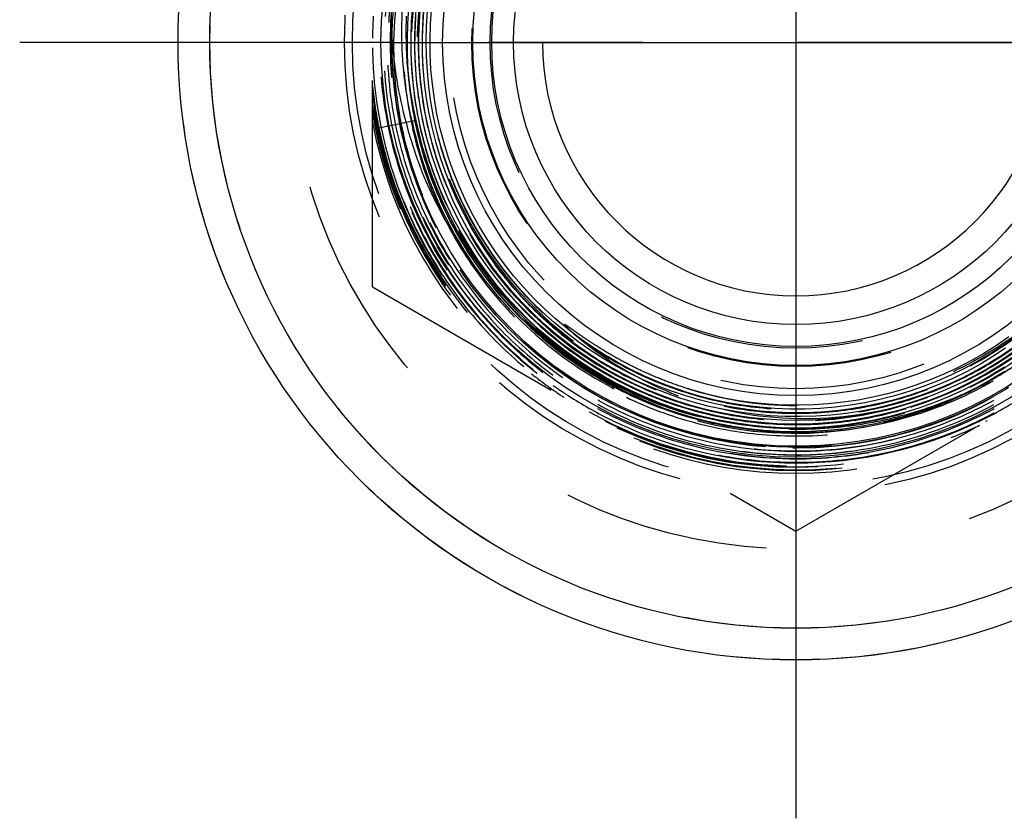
# Model space of a CAD drawing. Header units: millimetres. Extents: x 475.5 to 524.5, y 475.5 to 524.5.
# Tile 1 of 3: x 475.5 to 506.6, y 475.5 to 500.7. Entities that reach past the tile are written whole.
import ezdxf

# ---------------------------------------------------------------- set-up
doc = ezdxf.new("R2010")
doc.units = ezdxf.units.MM
doc.header["$LTSCALE"] = 65.185185
doc.linetypes.add('CENTER', pattern=[0.6, 0.375, -0.075, 0.075, -0.075])
doc.linetypes.add('HIDDEN', pattern=[0.2, 0.1, -0.1])
for name, color, linetype in [('ACHSEN_S', 7, 'CONTINUOUS'), ('FASEN', 7, 'CONTINUOUS'), ('KOERPER', 7, 'CONTINUOUS'), ('KONST.EL_MIT_GEO', 7, 'CONTINUOUS'), ('KURVEN', 7, 'CONTINUOUS')]:
    doc.layers.add(name, color=color, linetype=linetype)

msp = doc.modelspace()

# ---------------------------------------------------------------- linework, layer by layer
at = {"layer": 'ACHSEN_S', "color": 2, "linetype": 'CENTER'}
for p, q in [((500, 524.5), (500, 475.5)), ((524.5, 500), (475.5, 500))]:
    msp.add_line(p, q, dxfattribs=at)
at = {"layer": 'FASEN', "color": 7, "linetype": 'Continuous'}
for radius in [19.5, 18.5]:
    msp.add_circle((500, 500), radius, dxfattribs=at)
at = {"layer": 'FASEN', "color": 8, "linetype": 'HIDDEN'}
msp.add_circle((500, 500), 14.25, dxfattribs=at)
at = {"layer": 'KOERPER', "color": 8, "linetype": 'HIDDEN'}
for radius in [19.5, 18.5, 12.75]:
    msp.add_circle((500, 500), radius, dxfattribs=at)
at = {"layer": 'KOERPER', "color": 7, "linetype": 'Continuous'}
for radius in [11.15, 10.2]:
    msp.add_circle((500, 500), radius, dxfattribs=at)
at = {"layer": 'KONST.EL_MIT_GEO', "color": 8, "linetype": 'HIDDEN'}
for p, q in [((486.635, 492.284), (486.635, 507.716)), ((487.251, 500.17), (487.251, 500.177)), ((488.016, 497.538), (486.839, 497.296)), ((489.525, 493.44), (489.51, 493.464)), ((486.635, 492.284), (500, 484.567)), ((500, 484.567), (513.365, 492.284))]:
    msp.add_line(p, q, dxfattribs=at)
for points in [[(506.594, 489.612), (506.168, 489.355), (505.732, 489.115), (505.287, 488.892), (504.833, 488.688), (504.371, 488.503), (503.902, 488.336), (503.427, 488.188), (502.946, 488.06), (502.461, 487.952), (501.971, 487.863), (501.479, 487.794), (500.984, 487.745), (500.487, 487.716), (499.99, 487.707), (499.492, 487.718), (498.996, 487.749), (498.501, 487.801), (498.009, 487.872), (497.52, 487.963), (497.036, 488.074), (496.556, 488.205), (496.082, 488.354), (495.614, 488.523), (495.153, 488.711), (494.701, 488.917), (494.257, 489.141), (493.823, 489.383), (493.399, 489.642), (492.985, 489.918), (492.584, 490.211), (492.194, 490.52), (491.817, 490.844), (491.454, 491.183), (491.105, 491.537), (490.77, 491.904), (490.451, 492.285), (490.147, 492.678), (489.86, 493.083), (489.589, 493.5), (489.335, 493.927), (489.098, 494.364), (488.88, 494.81), (488.68, 495.264), (488.498, 495.727), (488.335, 496.196), (488.191, 496.671), (488.067, 497.152), (487.962, 497.638), (487.877, 498.127), (487.812, 498.619), (487.767, 499.114), (487.742, 499.61), (487.737, 500.106), (487.752, 500.603), (487.787, 501.098)], [(495.228, 488.809), (494.778, 489.012), (494.337, 489.234), (493.905, 489.473), (493.484, 489.729), (493.073, 490.003), (492.674, 490.293), (492.286, 490.598), (491.912, 490.92), (491.551, 491.256), (491.204, 491.606), (490.871, 491.97), (490.553, 492.348), (490.251, 492.738), (489.965, 493.14), (489.696, 493.553), (489.443, 493.977), (489.208, 494.41), (488.991, 494.853), (488.792, 495.304), (488.612, 495.763), (488.45, 496.229), (488.307, 496.701), (488.184, 497.178), (488.08, 497.66), (487.995, 498.146), (487.931, 498.634), (487.886, 499.125), (487.861, 499.618), (487.856, 500.11), (487.872, 500.603), (487.907, 501.095)], [(506.894, 490.243), (506.49, 489.97), (506.076, 489.715), (505.651, 489.477), (505.218, 489.256), (504.775, 489.053), (504.325, 488.868), (503.867, 488.702), (503.404, 488.554), (502.934, 488.426), (502.46, 488.317), (501.982, 488.227), (501.5, 488.157), (501.016, 488.106), (500.531, 488.075), (500.044, 488.065), (499.558, 488.073), (499.072, 488.102), (498.588, 488.151), (498.106, 488.219), (497.628, 488.306), (497.153, 488.414), (496.684, 488.54), (496.22, 488.685), (495.762, 488.85), (495.311, 489.032), (494.868, 489.233), (494.434, 489.452), (494.009, 489.688), (493.594, 489.942), (493.19, 490.212), (492.797, 490.498), (492.416, 490.8), (492.048, 491.118), (491.693, 491.45), (491.352, 491.796), (491.025, 492.156), (490.714, 492.529), (490.417, 492.914), (490.137, 493.311), (489.873, 493.719), (489.626, 494.138), (489.397, 494.566), (489.185, 495.003), (488.991, 495.449), (488.815, 495.902), (488.658, 496.361), (488.52, 496.827), (488.401, 497.298), (488.301, 497.773), (488.22, 498.252), (488.16, 498.734), (488.119, 499.218), (488.098, 499.703), (488.096, 500.189), (488.115, 500.674), (488.153, 501.158)], [(506.927, 490.413), (506.529, 490.138), (506.12, 489.88), (505.7, 489.639), (505.272, 489.415), (504.834, 489.209), (504.388, 489.021), (503.935, 488.851), (503.476, 488.701), (503.01, 488.569), (502.54, 488.456), (502.066, 488.362), (501.588, 488.288), (501.107, 488.234), (500.625, 488.199), (500.142, 488.184), (499.658, 488.189), (499.175, 488.214), (498.694, 488.258), (498.215, 488.322), (497.739, 488.406), (497.266, 488.509), (496.799, 488.631), (496.336, 488.772), (495.88, 488.932), (495.431, 489.111), (494.99, 489.308), (494.557, 489.522), (494.133, 489.754), (493.719, 490.004), (493.316, 490.27), (492.924, 490.552), (492.544, 490.85), (492.176, 491.163), (491.822, 491.492), (491.481, 491.834), (491.154, 492.19), (490.843, 492.559), (490.547, 492.94), (490.266, 493.334), (490.002, 493.738), (489.755, 494.153), (489.525, 494.577), (489.312, 495.011), (489.118, 495.453), (488.942, 495.902), (488.784, 496.359), (488.645, 496.821), (488.525, 497.289), (488.425, 497.761), (488.343, 498.236), (488.282, 498.715), (488.24, 499.196), (488.218, 499.678), (488.215, 500.161), (488.232, 500.643), (488.269, 501.124)], [(504.511, 489.2), (504.064, 489.025), (503.61, 488.868), (503.15, 488.73), (502.686, 488.611), (502.216, 488.511), (501.743, 488.431), (501.267, 488.37), (500.789, 488.328), (500.309, 488.307), (499.83, 488.305), (499.35, 488.322), (498.872, 488.359), (498.395, 488.416), (497.922, 488.493), (497.452, 488.588), (496.986, 488.703), (496.525, 488.837), (496.071, 488.99), (495.623, 489.161), (495.182, 489.35), (494.75, 489.558), (494.326, 489.782), (493.912, 490.024), (493.508, 490.283), (493.116, 490.558), (492.735, 490.849), (492.366, 491.156), (492.01, 491.477), (491.668, 491.812), (491.339, 492.162), (491.026, 492.524), (490.727, 492.899), (490.444, 493.286), (490.177, 493.684), (489.927, 494.093), (489.694, 494.511), (489.478, 494.939), (489.28, 495.376), (489.1, 495.82), (488.938, 496.271), (488.796, 496.728), (488.671, 497.191), (488.566, 497.658), (488.481, 498.129), (488.414, 498.604), (488.368, 499.08), (488.341, 499.559), (488.333, 500.037), (488.345, 500.516), (488.377, 500.994)], [(488.482, 499.152), (488.458, 499.627), (488.453, 500.102), (488.468, 500.577), (488.502, 501.051)], [(488.016, 497.538), (487.931, 497.933), (487.846, 498.41), (487.78, 498.891), (487.733, 499.374), (487.705, 499.86), (487.696, 500.346), (487.706, 500.833)], [(506.818, 490.045), (506.407, 489.776), (505.986, 489.525), (505.555, 489.291), (505.115, 489.075), (504.666, 488.877), (504.21, 488.697), (503.747, 488.536), (503.277, 488.394), (502.803, 488.271), (502.324, 488.168), (501.841, 488.084), (501.355, 488.019), (500.866, 487.975), (500.377, 487.951), (499.887, 487.946), (499.397, 487.961), (498.908, 487.997), (498.421, 488.052), (497.937, 488.126), (497.456, 488.221), (496.979, 488.335), (496.507, 488.468), (496.042, 488.62), (495.583, 488.791), (495.131, 488.981), (494.687, 489.189), (494.252, 489.414), (493.827, 489.658), (493.412, 489.918), (493.008, 490.195), (492.616, 490.488), (492.235, 490.796), (491.868, 491.12), (491.514, 491.459), (491.174, 491.812), (490.849, 492.178), (490.539, 492.557), (490.245, 492.948), (489.967, 493.351), (489.706, 493.765), (489.461, 494.189), (489.234, 494.623), (489.025, 495.066), (488.834, 495.516), (488.662, 495.974), (488.508, 496.439), (488.374, 496.91), (488.258, 497.385), (488.163, 497.865), (488.086, 498.349), (488.03, 498.835), (487.993, 499.323), (487.976, 499.812), (487.979, 500.301), (488.002, 500.789)], [(506.938, 490.716), (506.55, 490.44), (506.151, 490.179), (505.742, 489.935), (505.323, 489.708), (504.895, 489.499), (504.459, 489.307), (504.015, 489.134), (503.565, 488.979), (503.108, 488.842), (502.647, 488.724), (502.181, 488.626), (501.711, 488.547), (501.239, 488.487), (500.764, 488.446), (500.289, 488.425), (499.812, 488.424), (499.337, 488.442), (498.862, 488.48), (498.389, 488.538), (497.92, 488.614), (497.453, 488.71), (496.991, 488.825), (496.535, 488.959), (496.084, 489.112), (495.64, 489.283), (495.203, 489.472), (494.774, 489.679), (494.355, 489.903), (493.945, 490.144), (493.545, 490.402), (493.156, 490.677), (492.779, 490.967), (492.414, 491.272), (492.062, 491.592), (491.723, 491.926), (491.399, 492.274), (491.089, 492.635), (490.794, 493.008), (490.515, 493.393), (490.252, 493.789), (490.005, 494.196), (489.776, 494.612), (489.563, 495.038), (489.369, 495.472), (489.192, 495.913), (489.034, 496.361), (488.894, 496.816), (488.774, 497.276), (488.672, 497.74), (488.589, 498.208), (488.526, 498.679), (488.482, 499.152)], [(487.511, 494.767), (487.364, 495.161), (487.199, 495.657), (487.052, 496.159), (486.926, 496.666), (486.819, 497.177), (486.732, 497.691), (486.665, 498.209), (486.635, 498.515)], [(496.995, 488.163), (496.771, 488.222), (496.308, 488.358), (495.85, 488.512), (495.399, 488.685), (494.955, 488.875), (494.519, 489.082), (494.091, 489.307), (493.672, 489.548), (493.264, 489.806), (492.866, 490.079), (492.479, 490.368), (492.103, 490.673), (491.74, 490.991), (491.39, 491.324), (491.053, 491.671), (490.731, 492.031), (490.422, 492.403), (490.129, 492.787), (489.851, 493.182), (489.589, 493.588), (489.343, 494.004), (489.114, 494.43), (488.901, 494.864), (488.706, 495.306), (488.529, 495.756), (488.369, 496.212), (488.228, 496.675), (488.105, 497.142), (488.016, 497.538)], [(506.717, 490.702), (506.328, 490.434), (505.928, 490.182), (505.517, 489.947), (505.098, 489.728), (504.67, 489.528), (504.234, 489.345), (503.791, 489.18), (503.342, 489.034), (502.887, 488.906), (502.427, 488.797), (501.963, 488.708), (501.495, 488.637), (501.026, 488.586), (500.554, 488.554), (500.082, 488.542), (499.61, 488.549), (499.138, 488.576), (498.668, 488.622), (498.2, 488.687), (497.735, 488.772), (497.274, 488.875), (496.818, 488.998), (496.533, 489.085)], [(506.618, 490.342), (506.216, 490.079), (505.804, 489.833), (505.381, 489.604), (504.95, 489.393), (504.511, 489.2)], [(506.58, 489.744), (506.158, 489.487), (505.726, 489.246), (505.285, 489.024), (504.836, 488.819), (504.378, 488.633), (503.913, 488.466), (503.442, 488.317), (502.965, 488.188), (502.484, 488.078), (501.998, 487.988), (501.509, 487.918), (501.018, 487.867), (500.525, 487.836), (500.032, 487.826), (499.538, 487.835), (499.045, 487.865), (498.554, 487.914), (498.065, 487.984), (497.579, 488.073), (497.098, 488.182), (496.621, 488.31), (496.15, 488.457), (495.685, 488.624), (495.228, 488.809)]]:
    msp.add_lwpolyline(points, dxfattribs=at)
for radius in [14, 10.932, 10.232, 9.652]:
    msp.add_circle((500, 500), radius, dxfattribs=at)
at = {"layer": 'KONST.EL_MIT_GEO', "color": 7, "linetype": 'Continuous'}
for radius in [13.1, 12.75, 8.91]:
    msp.add_circle((500, 500), radius, dxfattribs=at)
at = {"layer": 'KONST.EL_MIT_GEO', "color": 8, "linetype": 'HIDDEN'}
for centre, radius, start, end in [((500, 500), 11.954, 85.4051, 288.7493), ((500, 500), 11.757, 10.9417, 251.5851), ((500.004, 499.98), 13.25, 147.3827, 234.6782), ((500.003, 499.981), 13.369, 176.3563, 179.3538), ((500, 500), 12.768, 176.7651, 236.3417), ((499.993, 499.981), 12.763, 176.6801, 177.9592), ((500.014, 499.985), 12.784, 177.9794, 269.4899), ((499.894, 500.869), 12.662, 183.1664, 195.5634), ((500.008, 499.981), 13.373, 180.6467, 185.3259), ((500.015, 500.014), 12.814, 269.9351, 357.2537), ((500.007, 500.009), 13.444, 185.9483, 191.6419), ((500.009, 499.983), 13.375, 185.3317, 231.36), ((500.01, 499.983), 13.475, 187.0049, 232.3462), ((500, 500), 13.516, 188.5643, 231.4357), ((500, 500), 13.601, 190.6933, 229.3067), ((499.989, 500.016), 13.429, 191.6866, 234.8226), ((499.765, 500.52), 12.448, 194.1716, 214.5287), ((499.993, 500.018), 12.363, 191.6968, 212.0121), ((500.014, 499.986), 12.411, 207.2952, 211.8354), ((499.986, 500.014), 12.356, 211.3247, 212.0133), ((500.013, 499.986), 12.291, 211.3779, 211.8349), ((500.076, 499.918), 12.221, 211.4267, 234.5033), ((500.04, 500.007), 12.444, 211.8545, 224.2091), ((499.984, 500.011), 12.353, 212.1406, 255.4901), ((500.029, 499.998), 12.311, 211.8434, 221.4587), ((500.016, 499.99), 12.058, 220.0264, 255.6628), ((500.015, 499.988), 12.294, 221.4672, 222.2345), ((500.016, 499.99), 12.177, 221.1913, 255.6708), ((500.5, 499.711), 11.654, 231.0943, 248.8048), ((500.101, 499.953), 12.263, 234.502, 255.2434), ((500.017, 499.991), 13.387, 231.3561, 234.6651), ((499.981, 499.997), 12.338, 255.49, 299.6731), ((500.016, 499.989), 13.384, 234.6649, 236.8105), ((500.014, 499.987), 13.263, 234.6597, 236.8122), ((500.022, 500), 13.277, 236.8147, 243.1866), ((500.087, 500.194), 11.664, 252.2586, 269.5719), ((500.008, 500.024), 13.303, 295.8826, 303.9832), ((500.02, 500), 13.376, 240.704, 296.8072), ((500.015, 499.989), 13.384, 243.1892, 244.7763), ((500.018, 499.994), 13.27, 243.189, 245.0136), ((500.019, 499.996), 13.272, 245.0154, 269.9193), ((500.114, 500.01), 12.322, 255.2517, 266.1582), ((500.019, 500.004), 13.281, 269.9195, 295.5446), ((500.016, 500.01), 13.287, 295.5436, 295.8775), ((500.019, 499.997), 13.393, 244.7762, 248.4804), ((499.98, 500), 13.41, 245.1679, 295.8649), ((500.111, 500), 12.312, 266.1694, 269.4829), ((500.015, 500.013), 13.41, 291.3544, 295.538), ((500.019, 500), 13.495, 247.6618, 291.7422), ((500, 500), 13.516, 248.5643, 291.4357), ((500.019, 500), 13.396, 248.4854, 291.3575), ((500, 500), 13.601, 250.6933, 289.3067), ((500.019, 500.002), 12.801, 269.4688, 269.9158)]:
    msp.add_arc(centre, radius, start, end, dxfattribs=at)
for points, knots in [([(500, 513.316), (499.276, 513.317), (497.826, 513.201), (495.709, 512.675), (493.706, 511.812), (491.869, 510.636), (490.248, 509.177), (488.885, 507.474), (487.817, 505.572), (487.071, 503.522), (486.668, 501.379), (486.618, 499.198), (486.922, 497.038), (487.572, 494.956), (488.551, 493.007), (489.833, 491.242), (491.384, 489.709), (492.571, 488.867), (493.193, 488.497)], [0, 0, 0, 0, 0.0625, 0.125, 0.187499, 0.249999, 0.312499, 0.374999, 0.437499, 0.499999, 0.562499, 0.624999, 0.687499, 0.749999, 0.812499, 0.874999, 0.9375, 1, 1, 1, 1]), ([(500, 513.197), (499.136, 513.198), (497.402, 513.03), (494.905, 512.274), (492.603, 511.045), (490.585, 509.39), (488.929, 507.373), (487.7, 505.071), (486.943, 502.574), (486.688, 499.977), (486.945, 497.38), (487.703, 494.883), (488.933, 492.581), (490.589, 490.564), (492.606, 488.908), (494.907, 487.677), (497.403, 486.917), (499.136, 486.745), (500, 486.743)], [0, 0, 0, 0, 0.062499, 0.124999, 0.187499, 0.249999, 0.312498, 0.374998, 0.437498, 0.499998, 0.562498, 0.624998, 0.687498, 0.749999, 0.812499, 0.874999, 0.9375, 1, 1, 1, 1]), ([(500, 486.743), (500.868, 486.742), (502.61, 486.911), (505.118, 487.67), (507.431, 488.905), (509.457, 490.567), (511.12, 492.594), (512.356, 494.906), (513.116, 497.415), (513.372, 500.023), (513.114, 502.632), (512.353, 505.14), (511.117, 507.452), (509.454, 509.478), (507.428, 511.142), (505.116, 512.379), (502.609, 513.142), (500.868, 513.315), (500, 513.316)], [0, 0, 0, 0, 0.062499, 0.124999, 0.187499, 0.249999, 0.312498, 0.374998, 0.437498, 0.499998, 0.562498, 0.624998, 0.687498, 0.749999, 0.812499, 0.874999, 0.9375, 1, 1, 1, 1]), ([(500, 513.217), (500.862, 513.215), (502.59, 513.043), (505.078, 512.286), (507.372, 511.059), (509.383, 509.408), (511.033, 507.396), (512.26, 505.102), (513.016, 502.613), (513.272, 500.023), (513.018, 497.434), (512.263, 494.944), (511.037, 492.649), (509.387, 490.638), (507.375, 488.988), (505.08, 487.763), (502.59, 487.01), (500.862, 486.842), (500, 486.843)], [0, 0, 0, 0, 0.0625, 0.125001, 0.187501, 0.250001, 0.312502, 0.375002, 0.437502, 0.500002, 0.562502, 0.625002, 0.687502, 0.750001, 0.812501, 0.875001, 0.937501, 1, 1, 1, 1]), ([(500, 486.863), (500.86, 486.861), (502.586, 487.029), (505.072, 487.781), (507.364, 489.005), (509.373, 490.652), (511.021, 492.66), (512.245, 494.952), (512.998, 497.438), (513.252, 500.023), (512.997, 502.609), (512.242, 505.094), (511.017, 507.385), (509.369, 509.394), (507.361, 511.042), (505.07, 512.268), (502.586, 513.024), (500.86, 513.196), (500, 513.197)], [0, 0, 0, 0, 0.062499, 0.124999, 0.187499, 0.249998, 0.312498, 0.374998, 0.437498, 0.499998, 0.562498, 0.624998, 0.687498, 0.749999, 0.812499, 0.874999, 0.9375, 1, 1, 1, 1]), ([(512.197, 497.494), (512.393, 498.336), (512.61, 500.067), (512.393, 502.67), (511.646, 505.174), (510.405, 507.473), (508.723, 509.471), (506.672, 511.089), (504.339, 512.263), (501.817, 512.946), (499.211, 513.113), (496.623, 512.762), (494.155, 511.909), (491.902, 510.588), (489.95, 508.853), (488.372, 506.772), (487.226, 504.427), (486.777, 502.743), (486.635, 501.89)], [0, 0, 0, 0, 0.062491, 0.124983, 0.187477, 0.249971, 0.312467, 0.374965, 0.437463, 0.499963, 0.562464, 0.624966, 0.687469, 0.749973, 0.812478, 0.874984, 0.937492, 1, 1, 1, 1]), ([(500, 513.078), (499.143, 513.079), (497.425, 512.912), (494.951, 512.163), (492.669, 510.945), (490.67, 509.305), (489.029, 507.306), (487.811, 505.025), (487.061, 502.55), (486.808, 499.977), (487.062, 497.403), (487.814, 494.928), (489.033, 492.648), (490.674, 490.649), (492.672, 489.008), (494.953, 487.788), (497.426, 487.035), (499.143, 486.864), (500, 486.863)], [0, 0, 0, 0, 0.062499, 0.124999, 0.187499, 0.249998, 0.312498, 0.374998, 0.437498, 0.499998, 0.562498, 0.624998, 0.687498, 0.749998, 0.812499, 0.874999, 0.9375, 1, 1, 1, 1]), ([(500, 512.958), (499.151, 512.96), (497.449, 512.794), (494.997, 512.053), (492.736, 510.846), (490.755, 509.22), (489.129, 507.239), (487.921, 504.979), (487.178, 502.527), (486.928, 499.977), (487.18, 497.426), (487.925, 494.974), (489.133, 492.715), (490.759, 490.734), (492.739, 489.108), (494.999, 487.899), (497.449, 487.153), (499.151, 486.983), (500, 486.982)], [0, 0, 0, 0, 0.062499, 0.124999, 0.187499, 0.249998, 0.312498, 0.374998, 0.437498, 0.499998, 0.562498, 0.624998, 0.687498, 0.749998, 0.812499, 0.874999, 0.9375, 1, 1, 1, 1]), ([(500, 512.839), (499.159, 512.84), (497.472, 512.677), (495.043, 511.942), (492.803, 510.746), (490.84, 509.136), (489.229, 507.173), (488.032, 504.933), (487.296, 502.503), (487.048, 499.977), (487.298, 497.45), (488.036, 495.02), (489.233, 492.781), (490.844, 490.819), (492.806, 489.208), (495.045, 488.01), (497.473, 487.27), (499.159, 487.102), (500, 487.101)], [0, 0, 0, 0, 0.062499, 0.124999, 0.187499, 0.249998, 0.312498, 0.374998, 0.437498, 0.499998, 0.562498, 0.624998, 0.687498, 0.749998, 0.812499, 0.874999, 0.9375, 1, 1, 1, 1]), ([(487.887, 497.511), (487.689, 498.359), (487.473, 500.102), (487.702, 502.722), (488.471, 505.238), (489.743, 507.54), (491.461, 509.532), (493.55, 511.13), (495.92, 512.269), (498.472, 512.906), (501.1, 513.015), (503.696, 512.596), (506.156, 511.667), (508.383, 510.269), (510.289, 508.459), (511.552, 506.667), (512.336, 505.108), (512.808, 503.886), (513.153, 502.623), (513.311, 501.764), (513.365, 501.331)], [0, 0, 0, 0, 0.062481, 0.124963, 0.187447, 0.249932, 0.312419, 0.374906, 0.437395, 0.499885, 0.562377, 0.624869, 0.687363, 0.749858, 0.812354, 0.874851, 0.906137, 0.937426, 0.96871, 1, 1, 1, 1]), ([(500, 512.839), (500.992, 512.838), (502.489, 512.661), (504.395, 512.087), (506.222, 511.297), (508.314, 509.919), (510.032, 508.094), (511.124, 506.429), (512.016, 504.65), (512.732, 502.248), (512.903, 499.249), (512.376, 496.291), (511.181, 493.535), (509.382, 491.129), (507.457, 489.524), (505.73, 488.535), (503.899, 487.753), (501.458, 487.184), (498.952, 487.197), (496.994, 487.554), (495.091, 488.135), (493.749, 488.821), (492.923, 489.372)], [0, 0, 0, 0, 0.062474, 0.093764, 0.125054, 0.187528, 0.250002, 0.281292, 0.312582, 0.375056, 0.437529, 0.500003, 0.562476, 0.624949, 0.687423, 0.718712, 0.750002, 0.812475, 0.874948, 0.906238, 0.937527, 1, 1, 1, 1]), ([(500, 513.097), (500.854, 513.096), (502.566, 512.926), (505.032, 512.175), (507.305, 510.959), (509.298, 509.323), (510.933, 507.33), (512.149, 505.056), (512.898, 502.589), (513.152, 500.023), (512.9, 497.458), (512.152, 494.99), (510.937, 492.716), (509.302, 490.723), (507.308, 489.088), (505.034, 487.874), (502.567, 487.127), (500.854, 486.961), (500, 486.962)], [0, 0, 0, 0, 0.0625, 0.125001, 0.187501, 0.250002, 0.312502, 0.375002, 0.437502, 0.500002, 0.562502, 0.625002, 0.687502, 0.750002, 0.812501, 0.875001, 0.937501, 1, 1, 1, 1]), ([(500, 487.101), (500.845, 487.1), (502.539, 487.265), (504.98, 488.003), (507.231, 489.204), (509.203, 490.822), (510.821, 492.794), (512.023, 495.044), (512.763, 497.485), (513.012, 500.023), (512.761, 502.562), (512.02, 505.003), (510.817, 507.252), (509.199, 509.224), (507.228, 510.842), (504.978, 512.046), (502.539, 512.788), (500.845, 512.957), (500, 512.958)], [0, 0, 0, 0, 0.062499, 0.124999, 0.187499, 0.249998, 0.312498, 0.374998, 0.437498, 0.499998, 0.562498, 0.624998, 0.687498, 0.749998, 0.812499, 0.874999, 0.9375, 1, 1, 1, 1]), ([(500, 487.689), (500.82, 487.681), (502.467, 487.832), (504.84, 488.543), (507.026, 489.71), (508.937, 491.287), (510.499, 493.21), (511.652, 495.403), (512.349, 497.78), (512.567, 500.248), (512.296, 502.711), (511.547, 505.073), (510.352, 507.243), (508.756, 509.138), (506.822, 510.685), (504.623, 511.827), (502.246, 512.521), (500.599, 512.667), (499.779, 512.66)], [0, 0, 0, 0, 0.062497, 0.124995, 0.187493, 0.249991, 0.31249, 0.374989, 0.437488, 0.499988, 0.562488, 0.624989, 0.68749, 0.749991, 0.812493, 0.874995, 0.937497, 1, 1, 1, 1]), ([(487.42, 501.571), (487.495, 502.112), (487.715, 503.186), (488.251, 504.74), (488.983, 506.211), (490.204, 508.027), (492.158, 509.976), (494.551, 511.352), (496.625, 512.05), (498.238, 512.367), (499.878, 512.469), (502.061, 512.317), (504.724, 511.586), (507.573, 509.904), (509.879, 507.532), (511.213, 505.113), (511.865, 503.024), (512.141, 501.404), (512.196, 499.761), (511.976, 497.584), (511.152, 494.948), (509.648, 492.63), (508.111, 491.074), (506.807, 490.072), (505.38, 489.257), (504.362, 488.849), (503.842, 488.681)], [0, 0, 0, 0, 0.031287, 0.062573, 0.093859, 0.125146, 0.187584, 0.250022, 0.281307, 0.312593, 0.343878, 0.375164, 0.437597, 0.500028, 0.562458, 0.624887, 0.656171, 0.687455, 0.718739, 0.750023, 0.812446, 0.874869, 0.906152, 0.937435, 0.968717, 1, 1, 1, 1]), ([(509.294, 507.578), (508.808, 508.176), (507.717, 509.281), (505.796, 510.591), (503.659, 511.51), (501.386, 512.001), (499.06, 512.048), (496.769, 511.649), (494.597, 510.818), (492.624, 509.586), (490.923, 508), (489.557, 506.117), (488.576, 504.008), (488.017, 501.751), (487.9, 499.428), (488.229, 497.125), (488.991, 494.928), (490.159, 492.917), (491.69, 491.166), (493.527, 489.739), (495.602, 488.689), (497.84, 488.055), (500.157, 487.858), (502.47, 488.107), (504.692, 488.793), (506.743, 489.889), (508.548, 491.356), (510.041, 493.139), (511.166, 495.174), (511.884, 497.387), (512.168, 499.695), (512.007, 502.015), (511.409, 504.262), (510.394, 506.355), (508.999, 508.216), (507.277, 509.779), (505.289, 510.986), (503.108, 511.794), (500.814, 512.173), (498.489, 512.11), (496.218, 511.607), (494.084, 510.683), (492.164, 509.37), (490.528, 507.718), (489.234, 505.786), (488.33, 503.643), (487.848, 501.368), (487.805, 499.043), (488.203, 496.751), (489.027, 494.577), (490.248, 492.597), (491.821, 490.884), (493.689, 489.5), (495.786, 488.493), (498.034, 487.901), (500.355, 487.744), (502.663, 488.027), (504.876, 488.742), (506.914, 489.861), (508.705, 491.345), (510.184, 493.139), (511.298, 495.181), (512.007, 497.395), (512.287, 499.704), (512.126, 502.024), (511.531, 504.272), (510.524, 506.368), (509.14, 508.237), (507.43, 509.813), (505.453, 511.038), (503.282, 511.87), (500.993, 512.279), (498.667, 512.25), (496.389, 511.785), (494.238, 510.9), (492.292, 509.628), (490.619, 508.012), (489.279, 506.111), (488.32, 503.993), (487.775, 501.733), (487.663, 499.41), (487.989, 497.107), (488.741, 494.907), (489.891, 492.886), (491.399, 491.116), (493.213, 489.66), (495.266, 488.569), (497.488, 487.882), (499.799, 487.622), (502.117, 487.8), (504.362, 488.407), (506.453, 489.423), (508.318, 490.813), (509.89, 492.526), (511.115, 494.502), (511.949, 496.673), (512.364, 498.961), (512.344, 501.286), (511.891, 503.567), (511.021, 505.723), (509.764, 507.679), (508.164, 509.367), (506.278, 510.727), (504.171, 511.712), (501.918, 512.287), (499.598, 512.433), (497.291, 512.144), (495.077, 511.432), (493.035, 510.32), (491.235, 508.847), (489.741, 507.066), (488.603, 505.038), (487.862, 502.834), (487.544, 500.531), (487.658, 498.208), (488.202, 495.948), (489.156, 493.827), (490.486, 491.92), (492.148, 490.293), (494.082, 489.003), (496.221, 488.093), (498.493, 487.595), (500.817, 487.527), (503.114, 487.891), (505.303, 488.674), (507.31, 489.848), (509.065, 491.373), (510.507, 493.197), (511.587, 495.256), (512.041, 496.74), (512.197, 497.494)], [0, 0, 0, 0, 0.007812, 0.015624, 0.023436, 0.031248, 0.03906, 0.046872, 0.054684, 0.062496, 0.070308, 0.07812, 0.085932, 0.093744, 0.101557, 0.109369, 0.117181, 0.124993, 0.132805, 0.140617, 0.148429, 0.156241, 0.164054, 0.171866, 0.179678, 0.18749, 0.195302, 0.203115, 0.210927, 0.218739, 0.226551, 0.234363, 0.242176, 0.249988, 0.2578, 0.265612, 0.273425, 0.281237, 0.289049, 0.296862, 0.304674, 0.312486, 0.320299, 0.328111, 0.335923, 0.343736, 0.351548, 0.35936, 0.367173, 0.374985, 0.382797, 0.39061, 0.398422, 0.406235, 0.414047, 0.421859, 0.429672, 0.437484, 0.445297, 0.453109, 0.460922, 0.468734, 0.476547, 0.484359, 0.492172, 0.499984, 0.507797, 0.515609, 0.523422, 0.531234, 0.539047, 0.546859, 0.554672, 0.562484, 0.570297, 0.57811, 0.585922, 0.593735, 0.601547, 0.60936, 0.617173, 0.624985, 0.632798, 0.64061, 0.648423, 0.656236, 0.664048, 0.671861, 0.679674, 0.687486, 0.695299, 0.703112, 0.710925, 0.718737, 0.72655, 0.734363, 0.742175, 0.749988, 0.757801, 0.765614, 0.773427, 0.781239, 0.789052, 0.796865, 0.804678, 0.81249, 0.820303, 0.828116, 0.835929, 0.843742, 0.851555, 0.859367, 0.86718, 0.874993, 0.882806, 0.890619, 0.898432, 0.906245, 0.914058, 0.921871, 0.929683, 0.937496, 0.945309, 0.953122, 0.960935, 0.968748, 0.976561, 0.984374, 0.992187, 1, 1, 1, 1]), ([(500.958, 511.915), (499.854, 512.014), (497.608, 511.903), (494.423, 510.818), (491.655, 508.901), (489.517, 506.302), (488.168, 503.218), (487.709, 499.884), (488.17, 496.552), (489.071, 494.492), (489.648, 493.546)], [0, 0, 0, 0, 0.124993, 0.249987, 0.374984, 0.499983, 0.624984, 0.749988, 0.874993, 1, 1, 1, 1]), ([(493.18, 490.642), (493.718, 490.249), (494.864, 489.554), (496.735, 488.824), (498.704, 488.426), (500.712, 488.372), (502.699, 488.664), (504.607, 489.292), (506.378, 490.239), (507.961, 491.476), (509.307, 492.966), (510.379, 494.665), (511.143, 496.523), (511.577, 498.484), (511.669, 500.49), (511.416, 502.483), (510.825, 504.403), (509.914, 506.193), (508.71, 507.8), (507.249, 509.178), (505.573, 510.286), (503.733, 511.091), (501.782, 511.569), (499.778, 511.706), (497.78, 511.499), (495.847, 510.954), (494.036, 510.087), (492.399, 508.923), (490.985, 507.496), (489.835, 505.849), (488.983, 504.031), (488.454, 502.093), (488.263, 500.094), (488.415, 498.091), (488.907, 496.144), (489.723, 494.309), (490.84, 492.639), (492.225, 491.185), (493.838, 489.987), (495.631, 489.082), (497.551, 488.494), (499.544, 488.242), (501.55, 488.333), (503.512, 488.763), (505.372, 489.52), (507.077, 490.583), (508.576, 491.919), (509.826, 493.491), (510.791, 495.253), (511.443, 497.152), (511.764, 499.135), (511.743, 501.143), (511.383, 503.119), (510.692, 505.005), (509.692, 506.746), (508.411, 508.293), (506.886, 509.601), (505.162, 510.631), (503.289, 511.355), (501.32, 511.751), (499.312, 511.808), (497.324, 511.525), (495.412, 510.909), (493.632, 509.979), (492.035, 508.761), (490.666, 507.291), (489.566, 505.611), (488.765, 503.77), (488.287, 501.819), (488.145, 499.816), (488.343, 497.817), (488.875, 495.881), (489.726, 494.062), (490.872, 492.412), (492.28, 490.98), (493.909, 489.805), (495.712, 488.922), (497.639, 488.355), (499.634, 488.12), (501.639, 488.225), (503.598, 488.666), (505.456, 489.43), (507.158, 490.495), (508.657, 491.832), (509.909, 493.402), (510.88, 495.16), (511.542, 497.056), (511.875, 499.037), (511.872, 501.045), (511.531, 503.024), (510.862, 504.918), (509.886, 506.673), (508.629, 508.239), (507.126, 509.572), (505.422, 510.634), (503.564, 511.396), (501.604, 511.835), (499.599, 511.939), (497.604, 511.707), (495.676, 511.143), (493.87, 510.265), (492.237, 509.097), (490.822, 507.672), (489.665, 506.03), (488.799, 504.218), (488.249, 502.287), (488.029, 500.291), (488.145, 498.286), (488.595, 496.329), (489.366, 494.474), (490.435, 492.774), (491.773, 491.277), (493.343, 490.024), (495.099, 489.05), (496.993, 488.383), (498.972, 488.041), (500.98, 488.034), (502.961, 488.361), (504.86, 489.014), (506.624, 489.975), (508.203, 491.215), (509.553, 492.702), (510.638, 494.392), (511.426, 496.239), (511.895, 498.192), (512.033, 500.195), (511.836, 502.194), (511.31, 504.132), (510.469, 505.955), (509.714, 507.061), (509.294, 507.578)], [0, 0, 0, 0, 0.007812, 0.015624, 0.023436, 0.031248, 0.039061, 0.046873, 0.054685, 0.062497, 0.070309, 0.078121, 0.085934, 0.093746, 0.101558, 0.10937, 0.117182, 0.124994, 0.132807, 0.140619, 0.148431, 0.156243, 0.164056, 0.171868, 0.17968, 0.187492, 0.195305, 0.203117, 0.210929, 0.218741, 0.226554, 0.234366, 0.242178, 0.249991, 0.257803, 0.265615, 0.273428, 0.28124, 0.289052, 0.296865, 0.304677, 0.312489, 0.320302, 0.328114, 0.335926, 0.343739, 0.351551, 0.359364, 0.367176, 0.374988, 0.382801, 0.390613, 0.398426, 0.406238, 0.41405, 0.421863, 0.429675, 0.437488, 0.4453, 0.453113, 0.460925, 0.468738, 0.47655, 0.484363, 0.492175, 0.499988, 0.5078, 0.515613, 0.523425, 0.531238, 0.53905, 0.546863, 0.554675, 0.562488, 0.5703, 0.578113, 0.585926, 0.593738, 0.601551, 0.609363, 0.617176, 0.624988, 0.632801, 0.640614, 0.648426, 0.656239, 0.664052, 0.671864, 0.679677, 0.687489, 0.695302, 0.703115, 0.710927, 0.71874, 0.726553, 0.734365, 0.742178, 0.749991, 0.757804, 0.765616, 0.773429, 0.781242, 0.789054, 0.796867, 0.80468, 0.812493, 0.820305, 0.828118, 0.835931, 0.843744, 0.851556, 0.859369, 0.867182, 0.874995, 0.882807, 0.89062, 0.898433, 0.906246, 0.914059, 0.921872, 0.929684, 0.937497, 0.94531, 0.953123, 0.960936, 0.968749, 0.976561, 0.984374, 0.992187, 1, 1, 1, 1]), ([(487.251, 500.177), (487.209, 500.937), (487.263, 502.469), (487.748, 504.713), (488.617, 506.838), (489.434, 508.134), (489.893, 508.742)], [0, 0, 0, 0, 0.249989, 0.499984, 0.749986, 1, 1, 1, 1]), ([(490.913, 491.724), (491.456, 491.126), (492.664, 490.034), (494.761, 488.785), (497.062, 487.971), (499.478, 487.625), (501.915, 487.759), (504.279, 488.368), (506.477, 489.429), (508.425, 490.9), (510.047, 492.724), (511.28, 494.83), (512.077, 497.137), (512.408, 499.555), (512.259, 501.991), (511.636, 504.351), (510.565, 506.543), (509.577, 507.839), (509.026, 508.43)], [0, 0, 0, 0, 0.062499, 0.124999, 0.187499, 0.249998, 0.312498, 0.374998, 0.437498, 0.499998, 0.562498, 0.624998, 0.687498, 0.749998, 0.812499, 0.874999, 0.937499, 1, 1, 1, 1]), ([(500, 486.982), (501.221, 486.98), (503.678, 487.325), (507.062, 488.845), (509.892, 491.248), (511.941, 494.343), (513.048, 497.885), (513.127, 501.597), (512.173, 505.182), (510.892, 507.307), (510.122, 508.254)], [0, 0, 0, 0, 0.124999, 0.249998, 0.374997, 0.499997, 0.624997, 0.749998, 0.874999, 1, 1, 1, 1]), ([(510.045, 508.191), (510.809, 507.251), (512.08, 505.143), (513.027, 501.585), (512.949, 497.902), (511.85, 494.386), (509.816, 491.314), (507.008, 488.93), (503.649, 487.422), (501.212, 487.08), (500, 487.081)], [0, 0, 0, 0, 0.125001, 0.250002, 0.375003, 0.500003, 0.625003, 0.750002, 0.875001, 1, 1, 1, 1]), ([(497.003, 488.192), (497.629, 488.032), (498.909, 487.811), (500.856, 487.79), (502.782, 488.077), (504.638, 488.666), (506.377, 489.542), (508.477, 491.058), (510.61, 493.552), (511.851, 496.59), (512.238, 499.152), (512.221, 501.099), (511.896, 503.019), (511.272, 504.863), (510.364, 506.585), (509.584, 507.624), (509.157, 508.109)], [0, 0, 0, 0, 0.062549, 0.125098, 0.187647, 0.250197, 0.312746, 0.375295, 0.499999, 0.624702, 0.687252, 0.749801, 0.812351, 0.874901, 0.93745, 1, 1, 1, 1]), ([(497.031, 488.308), (497.648, 488.15), (498.909, 487.932), (500.827, 487.908), (502.725, 488.187), (504.556, 488.762), (506.273, 489.619), (508.349, 491.104), (510.464, 493.55), (511.708, 496.534), (512.11, 499.055), (512.111, 500.974), (511.81, 502.869), (511.214, 504.692), (510.339, 506.399), (509.583, 507.432), (509.167, 507.915)], [0, 0, 0, 0, 0.062549, 0.125097, 0.187646, 0.250195, 0.312744, 0.375292, 0.499999, 0.624705, 0.687254, 0.749803, 0.812353, 0.874902, 0.937451, 1, 1, 1, 1]), ([(500, 486.843), (498.905, 486.844), (496.704, 487.124), (493.619, 488.347), (490.931, 490.297), (488.811, 492.853), (487.392, 495.855), (486.763, 499.116), (486.962, 502.429), (487.642, 504.541), (488.105, 505.533)], [0, 0, 0, 0, 0.125001, 0.250002, 0.375002, 0.500002, 0.625002, 0.750002, 0.875001, 1, 1, 1, 1]), ([(500, 486.962), (498.987, 486.964), (496.952, 487.205), (494.074, 488.263), (491.517, 489.96), (489.424, 492.203), (487.908, 494.87), (487.052, 497.817), (486.903, 500.88), (487.282, 502.894), (487.584, 503.861)], [0, 0, 0, 0, 0.125001, 0.250001, 0.375002, 0.500002, 0.625002, 0.750001, 0.875001, 1, 1, 1, 1]), ([(500, 487.081), (499.067, 487.083), (497.196, 487.289), (494.526, 488.195), (492.114, 489.655), (490.072, 491.601), (488.498, 493.941), (487.466, 496.566), (487.024, 499.35), (487.138, 501.229), (487.295, 502.149)], [0, 0, 0, 0, 0.125, 0.250001, 0.375001, 0.500001, 0.625001, 0.750001, 0.875001, 1, 1, 1, 1]), ([(487.42, 501.571), (487.259, 500.411), (487.268, 498.03), (488.269, 494.614), (490.172, 491.606), (491.949, 490.023), (492.923, 489.372)], [0, 0, 0, 0, 0.249972, 0.499967, 0.749978, 1, 1, 1, 1]), ([(487.511, 494.767), (487.462, 494.893), (487.361, 495.146), (487.176, 495.661), (486.972, 496.315), (486.775, 497.114), (486.676, 497.653), (486.635, 497.925)], [0, 0, 0, 0, 0.123909, 0.248855, 0.499088, 0.7495, 1, 1, 1, 1]), ([(486.635, 497.777), (486.657, 497.646), (486.705, 497.383), (486.788, 496.992), (486.883, 496.603), (486.989, 496.218), (487.087, 495.899), (487.171, 495.646), (487.238, 495.456), (487.304, 495.274), (487.386, 495.066), (487.421, 494.973), (487.529, 494.723), (487.511, 494.767)], [0, 0, 0, 0, 0.127306, 0.254609, 0.38191, 0.509203, 0.636484, 0.700117, 0.763739, 0.827343, 0.890907, 0.954359, 1, 1, 1, 1]), ([(512.312, 496.687), (512.065, 495.899), (511.413, 494.366), (510.007, 492.304), (508.223, 490.559), (506.824, 489.654), (506.089, 489.277)], [0, 0, 0, 0, 0.250009, 0.500012, 0.750008, 1, 1, 1, 1]), ([(509.826, 493.816), (509.298, 493.007), (508.033, 491.512), (505.646, 489.811), (502.912, 488.754), (500.967, 488.524), (500, 488.531)], [0, 0, 0, 0, 0.249996, 0.499994, 0.749994, 1, 1, 1, 1]), ([(496.995, 488.163), (496.238, 488.354), (494.757, 488.878), (493.059, 489.865), (491.829, 490.83), (490.975, 491.635), (490.198, 492.514), (489.731, 493.142), (489.51, 493.464)], [0, 0, 0, 0, 0.249878, 0.499746, 0.624809, 0.74987, 0.874932, 1, 1, 1, 1]), ([(496.533, 489.085), (496.334, 489.149), (495.939, 489.286), (495.358, 489.524), (494.79, 489.792), (494.237, 490.089), (493.79, 490.36), (493.483, 490.56), (493.31, 490.677), (493.181, 490.766), (493.074, 490.841), (492.989, 490.901), (492.935, 490.939), (492.893, 490.969), (492.861, 490.991), (492.828, 491.014), (492.797, 491.036), (492.762, 491.058), (492.737, 491.075), (492.683, 491.103), (492.719, 491.054), (492.741, 491.032), (492.769, 491.003), (492.797, 490.976), (492.825, 490.949), (492.854, 490.922), (492.892, 490.887), (492.96, 490.826), (493.059, 490.741), (493.14, 490.675), (493.18, 490.642)], [0, 0, 0, 0, 0.125251, 0.2505, 0.375748, 0.500994, 0.626235, 0.688855, 0.720163, 0.751468, 0.782767, 0.798413, 0.814055, 0.821873, 0.82969, 0.837502, 0.845308, 0.853103, 0.860868, 0.867979, 0.875135, 0.882874, 0.89065, 0.89844, 0.906239, 0.914042, 0.921849, 0.93747, 0.968728, 1, 1, 1, 1]), ([(506.089, 489.277), (505.741, 489.099), (505.034, 488.768), (503.934, 488.364), (502.802, 488.06), (501.262, 487.795), (499.302, 487.731), (497.751, 487.972), (496.995, 488.163)], [0, 0, 0, 0, 0.125066, 0.250126, 0.375186, 0.500249, 0.750122, 1, 1, 1, 1]), ([(503.842, 488.681), (502.626, 488.287), (500.048, 487.898), (497.477, 488.383), (496.286, 488.845)], [0, 0, 0, 0, 0.500197, 1, 1, 1, 1])]:
    msp.add_open_spline(points, degree=3, knots=knots, dxfattribs=at)
at = {"layer": 'KURVEN', "color": 40, "linetype": 'Continuous'}
for p, q in [((500, 512.753), (500, 487.247)), ((487.251, 500), (512.749, 500))]:
    msp.add_line(p, q, dxfattribs=at)
at = {"layer": 'KURVEN', "color": 8, "linetype": 'HIDDEN'}
for p, q in [((487.251, 500), (484, 500)), ((487.23, 500), (487.2, 500)), ((500, 487.247), (500, 484))]:
    msp.add_line(p, q, dxfattribs=at)
for radius in [16, 12.8]:
    msp.add_circle((500, 500), radius, dxfattribs=at)
at = {"layer": 'KURVEN', "color": 40, "linetype": 'Continuous'}
msp.add_circle((500, 500), 9.6, dxfattribs=at)
msp.add_arc((500, 500), 8, 180, 90, dxfattribs=at)

doc.saveas('drawing.dxf')
